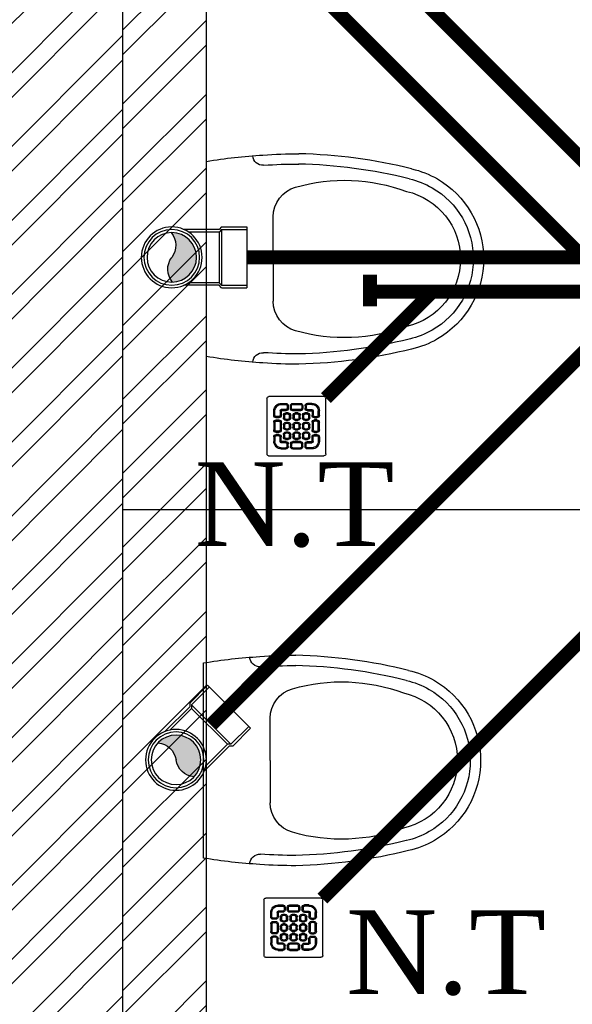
# Model space of a CAD drawing. Header units: inches. Extents: x 113025 to 158499, y 12149 to 30915.
# Tile 113 of 167: x 123746 to 123785, y 29377 to 29447. Entities that reach past the tile are written whole.
import ezdxf

# ---------------------------------------------------------------- set-up
doc = ezdxf.new("R2010")
doc.units = ezdxf.units.IN
doc.header["$MEASUREMENT"] = 0
doc.layers.add('PD_025_TEXT', color=61, linetype='Continuous')
doc.layers.add('PD_BASE', color=8, linetype='Continuous', transparency=0.5)
for name, color, linetype, lineweight in [('PP- 75DIA Soil Waste Sewer pipe', 90, 'Continuous', 9), ('PP-Soil Pipe', 1, 'Continuous', 25), ('PP-SPRINKLER PIPE', 1, 'Continuous', 0), ('PP-SWP', 1, 'Continuous', 25), ('PP-TEXT', 7, 'Continuous', 40), ('PP-WWP', 3, 'Continuous', 25)]:
    doc.layers.add(name, color=color, linetype=linetype, lineweight=lineweight)
doc.styles.add('Arial', font='GOTHIC.TTF')
doc.styles.add('style1', font='arial.ttf', dxfattribs={"height": 500})

# ---------------------------------------------------------------- blocks, each defined once
blk = doc.blocks.new('A$C24556D30')
at = {"color": 251}
for p, q in [((170.0000553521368, 400.0000540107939), (170.0000553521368, 20.00005401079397)), ((300.0000553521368, 210.000054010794), (300.0000553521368, 292.2294342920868)), ((300.0000553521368, 210.000054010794), (300.0000553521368, 127.7706737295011))]:
    blk.add_line(p, q, dxfattribs=at)
for points in [[(279.8877858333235, 412.5391608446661, 0.027530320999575), (170.0000553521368, 400.0000540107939, 0.027530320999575)], [(569.74867281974, 385.5564478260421, 0.0549045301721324), (350.0000553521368, 415.000054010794, 0.0549045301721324)], [(564.9384326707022, 366.1435245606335, 0.0549045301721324), (349.5301892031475, 395.0055741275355, 0.0549045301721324)], [(300.0000553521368, 210.000054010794), (300.0000553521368, 290.000054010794, 0.7043924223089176)], [(300.0000553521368, 210.000054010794), (300.0000553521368, 130.0000540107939, -0.7043924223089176)], [(564.9384326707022, 53.85658346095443, -0.0549045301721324), (349.5301892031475, 24.99453389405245, -0.0549045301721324)], [(170.0000553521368, 20.00005401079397, 0.0275303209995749), (279.8877858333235, 7.460947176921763, 0.0275303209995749)], [(569.74867281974, 34.44366019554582, -0.0549045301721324), (350.0000553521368, 5.000054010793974, -0.0549045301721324)]]:
    blk.add_lwpolyline(points, format="xyb", dxfattribs=at)
for centre, radius, start, end in [((279.9358992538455, 412.5424842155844), 20, 184.5904764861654, 273.8822723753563), ((350.0000553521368, -584.9999459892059), 1000, 90, 94.02043563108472), ((350.0000553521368, -584.9999459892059), 980, 90, 94.02043563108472), ((530.0000553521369, 210.000054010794), 180, 59.99999999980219, 77.24246783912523), ((530.0000553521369, 210.000054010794), 160, 59.99999999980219, 77.24246783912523), ((530.0000553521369, 210.000054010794), 180, 0, 59.99999999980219), ((360.0000553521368, 292.2294342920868), 60, 105.9249351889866, 180), ((439.0485481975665, 15.1852102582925), 348.1009654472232, 69.7009941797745, 105.9249351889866), ((530.0000553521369, 210.000054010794), 160, 0, 59.99999999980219), ((530.0000553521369, 210.000054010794), 135, 0, 77.24246783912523), ((530.0000553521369, 210.000054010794), 135, 282.7575321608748, 0), ((530.0000553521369, 210.000054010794), 160, 300.0000000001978, 0), ((530.0000553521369, 210.000054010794), 180, 300.0000000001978, 0), ((360.0000553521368, 127.7706737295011), 60, 180, 254.0750648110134), ((439.0485481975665, 404.8148977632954), 348.1009654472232, 254.0750648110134, 290.2990058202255), ((530.0000553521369, 210.000054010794), 160, 282.7575321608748, 300.0000000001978), ((530.0000553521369, 210.000054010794), 180, 282.7575321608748, 300.0000000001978), ((279.9358992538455, 7.457623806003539), 20, 86.1177276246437, 175.4095235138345), ((350.0000553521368, 1005.000054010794), 980, 265.9795643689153, 270), ((350.0000553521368, 1005.000054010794), 1000, 265.9795643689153, 270)]:
    blk.add_arc(centre, radius, start, end, dxfattribs=at)
blk = doc.blocks.new('FIRST FLOOR AR PLAN')
at = {"layer": 'PD_BASE'}
h = blk.add_hatch(dxfattribs=at)
h.set_pattern_fill('ANSI32', color=256, scale=10)
h.set_pattern_definition([(45, (123733.2206456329, 21360.11650467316), (-2.651650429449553, 2.651650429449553), []), (45, (123734.9884125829, 21360.11650467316), (-2.651650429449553, 2.651650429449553), [])])
h.paths.add_polyline_path([(123743.9915017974, 21362.19848516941), (123700.7415017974, 21362.19848516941), (123700.7415017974, 21357.69848516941), (123743.9915017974, 21357.69848516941)])
h.paths.add_polyline_path([(123658.7415017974, 21362.19848516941), (123615.4915017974, 21362.19848516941), (123615.4915017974, 21357.69848516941), (123658.7415017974, 21357.69848516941)], flags=17)
h.paths.add_polyline_path([(123743.9915017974, 21278.99848516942), (123743.9915017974, 21274.4984851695), (123905.9915017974, 21274.49848516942), (123905.9915017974, 21278.99848516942), (123752.9915017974, 21278.99848516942), (123752.9915017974, 21368.49848516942), (123812.9915017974, 21368.49848516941), (123812.9915017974, 21344.49848516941), (123817.4915017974, 21344.49848516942), (123817.4915017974, 21368.49848516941), (123896.9915017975, 21368.49848516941), (123896.9915017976, 21340.49848516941), (123901.4915017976, 21340.49848516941), (123901.4915017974, 21499.49848516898), (123905.9915017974, 21499.49848516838), (123905.9915017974, 21503.99848516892), (123896.9915017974, 21503.99848516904), (123896.9915017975, 21377.49848516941), (123752.9915017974, 21377.49848516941), (123752.9915017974, 21593.49846078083), (123743.9915017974, 21593.49846078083)])
h.paths.add_polyline_path([(123688.4915069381, 21269.56081110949), (123692.9915069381, 21269.56081110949), (123692.9915069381, 21274.49848516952), (123701.9915017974, 21274.49848516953), (123701.9915017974, 21278.99848516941), (123615.4915017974, 21278.99848516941), (123615.4915017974, 21434.49848516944), (123538.4915017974, 21434.49848516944), (123538.4915017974, 21429.99848516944), (123610.9915017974, 21429.99848516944), (123610.9915017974, 21278.99848516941), (123554.9915017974, 21278.99848516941), (123554.9915017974, 21274.49848516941), (123688.4915069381, 21274.49848516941)])
h = blk.add_hatch(dxfattribs=at)
h.set_pattern_fill('ANSI32', color=256, scale=10)
h.set_pattern_definition([(45, (150297.4604135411, 39481.88530316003), (-2.651650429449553, 2.651650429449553), []), (45, (150299.2281804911, 39481.88530316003), (-2.651650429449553, 2.651650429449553), [])])
h.paths.add_polyline_path([(123758.9915017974, 21593.49848516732), (123752.9915017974, 21593.49848516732), (123752.9915017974, 21557.49848516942), (123758.9915017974, 21557.49848516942)])
h.paths.add_polyline_path([(123758.9915017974, 21557.49848516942), (123752.9915017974, 21557.49848516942), (123752.9915017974, 21521.49848516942), (123758.9915017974, 21521.49848516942)])
h.paths.add_polyline_path([(123752.9915017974, 21521.49848516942), (123752.9915017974, 21485.49848516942), (123758.9915017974, 21485.49848516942), (123758.9915017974, 21521.49848516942)])
h.paths.add_polyline_path([(123758.9915017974, 21485.49848516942), (123752.9915017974, 21485.49848516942), (123752.9915017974, 21449.49848516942), (123758.9915017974, 21449.49848516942)])
h.paths.add_polyline_path([(123758.9915017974, 21449.49848516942), (123752.9915017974, 21449.49848516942), (123752.9915017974, 21413.49848516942), (123758.9915017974, 21413.49848516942)])
h.paths.add_polyline_path([(123758.9915017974, 21413.49848516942), (123752.9915017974, 21413.49848516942), (123752.9915017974, 21377.49848516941), (123758.9915017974, 21377.49848516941)])
h.paths.add_polyline_path([(124037.9915017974, 21593.49848516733), (124028.9915017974, 21593.49848516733), (124028.9915017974, 21503.99848516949), (124024.4915017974, 21503.99848516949), (124024.4915017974, 21499.49848516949), (124028.9915017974, 21499.49848516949), (124028.9915017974, 21489.49848516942), (124037.9915017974, 21489.49848516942)])
h.paths.add_polyline_path([(123956.9915017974, 21593.49848516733), (123952.4915017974, 21593.49848516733), (123952.4915017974, 21503.99848516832), (123947.9915017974, 21503.99848516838), (123947.9915017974, 21499.49848516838), (123982.4915017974, 21499.49848516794), (123982.4915017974, 21503.99848516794), (123956.9915017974, 21503.99848516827)])
h.paths.add_polyline_path([(123952.4915017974, 21575.49848516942), (123949.4915017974, 21575.49848516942), (123949.4915017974, 21570.99848516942), (123952.4915017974, 21570.99848516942)], flags=17)
h.paths.add_polyline_path([(123925.4915017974, 21575.49848516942), (123922.4915017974, 21575.49848516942), (123922.4915017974, 21584.49848516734), (123917.9915017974, 21584.49848516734), (123917.9915017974, 21575.49848516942), (123907.4915017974, 21575.49848516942), (123907.4915017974, 21570.99848516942), (123925.4915017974, 21570.99848516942)])
h.paths.add_polyline_path([(123871.4915017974, 21593.49848516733), (123866.9915017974, 21593.49848516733), (123866.9915017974, 21577.49848516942), (123866.9915017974, 21570.99848516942), (123871.4915017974, 21570.99848516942), (123871.4915017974, 21575.49848516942)])
h.paths.add_polyline_path([(124162.4915017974, 21593.49848516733), (124157.9915017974, 21593.49848516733), (124157.9915017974, 21575.49848516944), (124162.4915017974, 21575.49848516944)])
at = {"layer": 'PD_BASE', "lineweight": 30}
blk.add_line((123758.9915017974, 21377.49848516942), (123758.9915017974, 21593.49848516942), dxfattribs=at)
at = {"layer": 'PD_BASE', "ltscale": 12}
blk.add_line((123812.9915017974, 21521.49848516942), (123752.9915017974, 21521.49848516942), dxfattribs=at)
at = {"layer": 'PD_BASE', "lineweight": 30}
blk.add_lwpolyline([(123905.9915017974, 21278.99848516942), (123752.9915017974, 21278.99848516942), (123752.9915017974, 21368.49848516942), (123812.9915017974, 21368.49848516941), (123812.9915017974, 21344.49848516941), (123817.4915017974, 21344.49848516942), (123817.4915017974, 21368.49848516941), (123896.9915017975, 21368.49848516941), (123896.9915017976, 21340.49848516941), (123901.4915017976, 21340.49848516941), (123901.4915017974, 21499.49848516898), (123905.9915017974, 21499.49848516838), (123905.9915017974, 21503.99848516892), (123896.9915017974, 21503.99848516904), (123896.9915017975, 21377.49848516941), (123752.9915017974, 21377.49848516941), (123752.9915017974, 21593.49846078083), (123743.9915017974, 21593.49846078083), (123743.9915017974, 21278.99848516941), (123743.9915017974, 21278.99848516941)], dxfattribs=at)
at = {"layer": 'PD_BASE', "ltscale": 12, "xscale": -0.03684210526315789, "yscale": 0.03684210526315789, "zscale": 0.03684210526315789, "rotation": 180}
for p in [(123752.7283418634, 21547.23532926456), (123752.5097808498, 21511.23532926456)]:
    blk.add_blockref('A$C24556D30', p, dxfattribs=at)
at = {"layer": 'PD_BASE', "insert": (123394.0112870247, 21556.06353173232), "char_height": 8, "width": 162.9076444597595, "attachment_point": 1, "style": 'style1'}
blk.add_mtext('\\pi36.802;SMOKING ROOM\\P\\pi48.873;(11\'-1" x 9\'1")', dxfattribs=at)
blk = doc.blocks.new('PP-WC CONNECTOR BEND')
at = {"lineweight": 30}
h = blk.add_hatch(color=256, dxfattribs=at)
edge = h.paths.add_edge_path()
edge.add_ellipse((-79.84568734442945, 16.06918967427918), major_axis=(19.39290396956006, 18.32186724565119), ratio=1, start_angle=96.33861705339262, end_angle=173.6613829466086, ccw=False)
edge.add_ellipse((-101.1428493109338, 0.0003864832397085), major_axis=(22.89194586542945, -24.23013451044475), ratio=0.9999999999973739, start_angle=-45.00000000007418, end_angle=134.9999999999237, ccw=False)
edge.add_ellipse((-122.4400112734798, -16.0684167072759), major_axis=(18.3218672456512, -19.39290396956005), ratio=1, start_angle=6.33861705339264, end_angle=83.66138294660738)
at = {"linetype": 'Continuous'}
for p, q in [((-34.09090909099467, 40.90909090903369), (-37.50000000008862, 37.49999999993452)), ((-34.09090909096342, 40.90909090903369), (-5.70708e-11, 40.90909090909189)), ((5.72413e-11, -40.90909090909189), (-5.70708e-11, 40.90909090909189)), ((-37.50000000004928, 37.49999999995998), (-84.90057435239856, 37.49999999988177)), ((-37.49999999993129, -37.50000000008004), (-84.90057435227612, -37.50000000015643)), ((-34.09090909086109, -40.90909090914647), (-37.4999999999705, -37.50000000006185)), ((-34.09090909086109, -40.90909090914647), (5.72413e-11, -40.90909090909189))]:
    blk.add_line(p, q, dxfattribs=at)
at = {"linetype": 'Continuous', "ltscale": 0.005}
for p, q in [((-37.50000000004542, 34.09090909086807), (-78.63664915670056, 34.09090909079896)), ((-34.09090909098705, 37.49999999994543), (-37.50000000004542, 34.09090909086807)), ((-37.49999999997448, -34.09090909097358), (-37.50000000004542, 34.09090909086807)), ((-34.09090909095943, 37.49999999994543), (-6.89511e-11, 37.5)), ((-34.09090909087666, -37.50000000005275), (-34.09090909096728, 37.49999999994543)), ((-37.49999999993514, -34.09090909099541), (-78.63664915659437, -34.09090909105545)), ((-34.09090909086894, -37.50000000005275), (-37.49999999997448, -34.09090909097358)), ((-34.09090909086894, -37.50000000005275), (4.14389e-11, -37.5))]:
    blk.add_line(p, q, dxfattribs=at)
at = {"linetype": 'Continuous'}
blk.add_circle((-101.2499999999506, -1.69166e-10), 40.90909090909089, dxfattribs=at)
at = {"lineweight": 30}
for radius in [37.50049768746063, 33.33377572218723]:
    blk.add_circle((-101.1428493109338, 0.0003864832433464), radius, dxfattribs=at)
for centre, start, end in [((-79.84568734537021, 16.06918967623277), 139.7119494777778, 217.0347153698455), ((-122.4400112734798, -16.0684167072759), 319.7119494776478, 37.03471536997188)]:
    blk.add_arc(centre, 26.67912186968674, start, end, dxfattribs=at)
blk = doc.blocks.new('PP-GRATING')
at = {"linetype": 'Continuous'}
for p, q in [((-49.72758152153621, 52.85331521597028), (49.72758152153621, 52.85331521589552)), ((-53.13747282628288, -49.44342391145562), (-53.13747282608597, 49.44342391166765)), ((-27.56328804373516, 40.69137005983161), (-27.56328804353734, 38.6454352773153)), ((-19.60687500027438, 40.69137005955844), (-27.56328705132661, 40.69137005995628)), ((-19.60687500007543, 38.6454352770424), (-27.56328705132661, 38.6454352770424)), ((-19.60687500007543, 38.6454352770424), (-19.60687500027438, 40.69137005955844)), ((-17.3336141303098, 31.82565266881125), (-17.33361413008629, 36.37217436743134)), ((-15.28767934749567, 36.37217433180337), (-17.3336141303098, 36.37217433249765)), ((-15.2876793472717, 31.82565266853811), (-15.28767934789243, 36.37217436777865)), ((-11.42313586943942, 36.37217242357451), (-11.42313586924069, 31.8256507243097)), ((-9.377201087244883, 36.37217242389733), (-11.42313586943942, 36.37217242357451)), ((-9.377201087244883, 36.37217242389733), (-9.377201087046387, 31.82565072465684)), ((-7.103939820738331, 38.64543329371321), (-7.103939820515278, 40.69136807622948)), ((-7.103940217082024, 40.6913679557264), (6.535625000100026, 40.6913679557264)), ((-7.103940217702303, 38.64543317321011), (6.535625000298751, 38.64543317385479)), ((6.535625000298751, 40.6913680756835), (6.535625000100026, 38.64543329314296)), ((8.808885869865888, 31.82565068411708), (8.808885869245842, 36.37217230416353)), ((10.85482065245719, 36.37217219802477), (8.808885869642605, 36.37217219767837)), ((10.85482065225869, 31.82565068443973), (10.85482065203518, 36.37217230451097)), ((14.71936413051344, 31.82565266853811), (14.71936413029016, 36.37217436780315)), ((14.71936413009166, 36.3721743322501), (16.76529891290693, 36.37217433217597)), ((16.76529891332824, 31.82565266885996), (16.76529891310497, 36.37217436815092)), ((19.03855978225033, 40.69137005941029), (26.99497183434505, 40.69137005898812)), ((19.03855978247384, 38.64543527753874), (19.03855978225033, 40.69137005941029)), ((19.03855978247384, 38.64543527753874), (26.99497183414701, 38.64543527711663)), ((26.99497282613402, 40.69137005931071), (26.99497282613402, 38.64543527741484)), ((52.56915760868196, 50.01173912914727), (52.5691576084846, -48.87510869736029)), ((-38.92959239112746, 27.27913092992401), (-40.9755271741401, 27.27913092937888)), ((-40.9755271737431, 27.27913152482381), (-40.9755271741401, 19.32271800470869)), ((-38.92959239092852, 19.32271800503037), (-40.97552717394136, 19.32271811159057)), ((-38.92959239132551, 27.2791315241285), (-38.92959239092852, 19.32271800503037)), ((-29.83654891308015, 19.32271788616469), (-29.83654891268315, 27.27913104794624)), ((-27.79061413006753, 27.27913104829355), (-29.83654891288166, 27.27913092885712)), ((-29.83654891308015, 19.32271788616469), (-27.79061413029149, 19.32271788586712)), ((-27.79061413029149, 19.32271788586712), (-27.79061413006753, 27.27913104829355)), ((-27.56328804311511, 29.55239179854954), (-27.56328804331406, 27.5064570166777)), ((-27.56328804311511, 29.55239179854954), (-19.60687539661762, 29.55239179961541)), ((-27.56328804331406, 27.5064570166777), (-19.60687539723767, 27.50645701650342)), ((-23.92607065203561, 14.77619622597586), (-23.92607065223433, 19.32271792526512)), ((-21.88013586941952, 19.32271792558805), (-23.92607065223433, 19.32271792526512)), ((-21.88013586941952, 14.77619626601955), (-21.88013586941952, 19.32271788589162)), ((-19.60687539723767, 27.50645701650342), (-19.60687539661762, 29.55239179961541)), ((-19.60687500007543, 23.64191361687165), (-15.06035345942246, 23.64191361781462)), ((-19.60687499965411, 21.59597883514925), (-19.60687500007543, 23.64191361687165)), ((-19.60687480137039, 21.59597875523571), (-15.0603532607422, 21.59597875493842)), ((-17.3336141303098, 31.82565266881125), (-15.2876793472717, 31.82565266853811)), ((-15.06035345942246, 23.64191361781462), (-15.06035345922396, 21.59597883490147)), ((-12.78709239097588, 19.32271784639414), (-12.78709239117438, 14.77619614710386)), ((-10.74115760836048, 19.32271796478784), (-12.78709239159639, 19.32271796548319)), ((-11.42313586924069, 31.82565076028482), (-9.377201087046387, 31.82565072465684)), ((-10.74115760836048, 19.32271796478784), (-10.74115760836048, 14.77619634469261)), ((-7.103940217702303, 29.55238981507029), (6.535625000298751, 29.55238981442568)), ((-7.103940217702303, 29.55238981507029), (-7.103940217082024, 27.50645503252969)), ((-7.103940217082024, 27.50645503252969), (6.535625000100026, 27.50645503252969)), ((-6.876614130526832, 14.7761961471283), (-6.876614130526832, 19.32271784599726)), ((-4.830679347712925, 19.3227178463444), (-6.876614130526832, 19.32271784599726)), ((-4.830679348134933, 14.77619614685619), (-4.830679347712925, 19.3227178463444)), ((-2.557418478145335, 23.64191353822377), (1.98910306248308, 23.64191353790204)), ((-2.55741847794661, 21.59597875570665), (-2.557418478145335, 23.64191353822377)), ((-2.55741847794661, 21.59597875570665), (1.989103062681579, 21.59597875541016)), ((1.98910306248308, 23.64191353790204), (1.989103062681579, 21.59597875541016)), ((4.262364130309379, 19.32271788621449), (4.262364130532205, 14.77619626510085)), ((6.308298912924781, 19.32271788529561), (4.262364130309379, 19.32271788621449)), ((6.308298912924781, 19.32271788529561), (6.308298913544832, 14.77619626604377)), ((6.535625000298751, 29.55238981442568), (6.535625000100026, 27.50645503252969)), ((8.808885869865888, 31.82565068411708), (10.85482065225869, 31.82565068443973)), ((10.17284239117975, 14.77619614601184), (10.1728423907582, 19.32271784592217)), ((12.21877717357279, 19.32271784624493), (10.1728423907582, 19.32271784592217)), ((12.21877717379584, 14.77619614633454), (12.21877717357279, 19.32271784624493)), ((14.49203804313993, 23.64191353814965), (19.03855958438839, 23.64191353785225)), ((14.49203804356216, 21.59597875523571), (14.49203804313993, 23.64191353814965)), ((14.49203804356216, 21.59597875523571), (19.03855958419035, 21.59597875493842)), ((16.76529891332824, 31.82565266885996), (14.71936413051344, 31.82565266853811)), ((26.99497282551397, 29.55239179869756), (19.03856017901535, 29.55239179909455)), ((19.03856017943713, 27.50645701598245), (19.03856017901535, 29.55239179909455)), ((26.99497282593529, 27.50645701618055), (19.03856017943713, 27.50645701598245)), ((19.03855958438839, 23.64191353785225), (19.03855958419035, 21.59597875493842)), ((21.31182065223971, 19.32271788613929), (21.31182065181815, 14.77619626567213)), ((23.35775543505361, 19.32271788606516), (21.31182065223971, 19.32271788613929)), ((23.35775543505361, 19.32271788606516), (23.35775543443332, 14.776196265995)), ((26.99497282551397, 29.55239179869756), (26.99497282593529, 27.50645701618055)), ((27.22229891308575, 19.32271788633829), (27.22229891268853, 27.27913104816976)), ((27.22229891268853, 27.27913104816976), (29.26823369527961, 27.27913092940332)), ((29.26823369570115, 19.32271788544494), (27.22229891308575, 19.32271788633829)), ((29.26823369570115, 19.32271788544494), (29.2682336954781, 27.27913104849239)), ((38.36127717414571, 27.2791315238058), (38.36127717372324, 19.3227180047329)), ((38.36127717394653, 27.27913092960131), (40.40721195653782, 27.27913092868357)), ((38.36127717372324, 19.3227180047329), (40.40721195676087, 19.32271811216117)), ((40.40721195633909, 27.2791315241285), (40.40721195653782, 19.32271800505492)), ((-40.97552717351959, 6.819783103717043), (-40.97552717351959, -6.819781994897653)), ((-38.92959239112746, 6.819783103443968), (-40.97552717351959, 6.819783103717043)), ((-38.92959239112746, 6.819783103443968), (-38.92959239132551, -6.819781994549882)), ((-36.65633152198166, 17.04945701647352), (-32.10981017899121, 17.0494570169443)), ((-36.65633152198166, 17.04945701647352), (-36.65633152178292, 15.00352223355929)), ((-36.65633152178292, 15.00352223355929), (-32.10981017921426, 15.00352223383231)), ((-32.10980978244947, 11.1389787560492), (-36.65633132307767, 11.1389787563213)), ((-36.65633132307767, 11.1389787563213), (-36.65633132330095, 9.093043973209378)), ((-32.10980978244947, 9.093043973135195), (-36.65633132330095, 9.093043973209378)), ((-32.10980978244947, 9.093043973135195), (-32.10980978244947, 11.1389787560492)), ((-29.83654891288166, -6.819782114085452), (-29.83654891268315, 6.819783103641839)), ((-29.83654891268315, 6.819783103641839), (-27.79061413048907, 6.819783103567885)), ((-27.79061413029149, -6.819782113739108), (-27.79061413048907, 6.819783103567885)), ((-21.88013586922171, 14.77619622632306), (-23.92607065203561, 14.77619622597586)), ((-23.92607065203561, -2.27326066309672), (-23.92607065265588, 2.273261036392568)), ((-21.8801358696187, 2.273261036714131), (-23.92607065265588, 2.273261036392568)), ((-21.8801358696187, -2.273260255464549), (-21.8801358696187, 2.273261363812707)), ((-15.06035365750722, 12.50293527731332), (-19.60687499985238, 12.50293527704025)), ((-19.60687460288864, 12.50293535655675), (-19.60687460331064, 10.45700057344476)), ((-15.0603532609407, 10.45700057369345), (-19.60687460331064, 10.45700057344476)), ((-19.60687499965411, 6.592456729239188), (-15.06035345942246, 6.592456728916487)), ((-19.60687499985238, 4.546521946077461), (-19.60687499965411, 6.592456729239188)), ((-19.60687480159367, 4.546522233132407), (-15.0603532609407, 4.546522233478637)), ((-15.06035326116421, 12.50293535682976), (-15.0603532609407, 10.45700057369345)), ((-15.06035345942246, 6.592456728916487), (-15.06035345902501, 4.546521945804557)), ((-12.78709239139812, 14.7761963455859), (-10.74115760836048, 14.77619634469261)), ((-12.78709239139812, 2.273261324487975), (-12.78709239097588, -2.273260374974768)), ((-10.74115760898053, 2.27326107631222), (-12.78709239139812, 2.273261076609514)), ((-10.74115760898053, 2.27326107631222), (-10.74115760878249, -2.273260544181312)), ((-4.830679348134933, 14.77619614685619), (-6.876614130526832, 14.7761961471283)), ((-6.876614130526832, -2.273260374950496), (-6.876614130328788, 2.273261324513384)), ((-4.830679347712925, 2.273261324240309), (-6.876614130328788, 2.273261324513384)), ((-4.830679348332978, -2.273260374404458), (-4.830679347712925, 2.273261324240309)), ((1.98910326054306, 12.50293527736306), (-2.557418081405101, 12.50293527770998)), ((-2.557418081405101, 12.50293527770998), (-2.557418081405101, 10.45700049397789)), ((1.989103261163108, 10.45700049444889), (-2.557418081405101, 10.45700049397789)), ((-2.557418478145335, 6.592457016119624), (1.98910306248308, 6.592457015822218)), ((-2.557418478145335, 4.546522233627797), (-2.557418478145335, 6.592457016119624)), ((-2.557418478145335, 4.546522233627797), (1.98910306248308, 4.546522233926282)), ((1.98910326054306, 12.50293527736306), (1.989103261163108, 10.45700049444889)), ((1.98910306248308, 6.592457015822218), (1.98910306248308, 4.546522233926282)), ((4.262364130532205, 14.77619626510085), (6.308298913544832, 14.77619626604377)), ((4.262364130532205, 2.273261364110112), (4.262364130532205, -2.273260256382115)), ((6.308298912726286, 2.273261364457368), (4.262364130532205, 2.273261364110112)), ((6.308298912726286, 2.273261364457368), (6.308298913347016, -2.273260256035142)), ((12.21877717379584, 14.77619614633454), (10.17284239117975, 14.77619614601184)), ((10.17284239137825, -2.273260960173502), (10.17284239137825, 2.273260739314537)), ((12.21877717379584, 2.273260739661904), (10.17284239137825, 2.273260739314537)), ((12.21877717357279, -2.273260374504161), (12.21877717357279, 2.273261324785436)), ((19.03855978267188, 12.50293527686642), (14.49203844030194, 12.50293527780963)), ((14.49203844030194, 12.50293527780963), (14.49203843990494, 10.45700049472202)), ((19.03855978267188, 10.45700049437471), (14.49203843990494, 10.45700049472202)), ((14.49203804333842, 6.592456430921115), (19.0385595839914, 6.59245643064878)), ((14.49203804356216, 4.546521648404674), (14.49203804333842, 6.592456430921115)), ((14.49203804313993, 4.546522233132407), (19.03855958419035, 4.546522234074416)), ((19.03855978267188, 12.50293527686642), (19.03855978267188, 10.45700049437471)), ((19.0385595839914, 6.59245643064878), (19.03855958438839, 4.546521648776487)), ((21.31182065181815, 14.77619626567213), (23.35775543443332, 14.776196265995)), ((21.31182065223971, 2.273261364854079), (21.31182065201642, -2.273260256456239)), ((23.35775543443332, 2.273260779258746), (21.3118206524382, 2.27326077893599)), ((23.35775543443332, 2.273260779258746), (23.35775543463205, -2.273260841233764)), ((27.22229891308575, -6.819782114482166), (27.22229891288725, 6.819783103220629)), ((29.26823369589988, 6.819783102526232), (27.22229891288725, 6.819783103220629)), ((29.2682336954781, -6.819782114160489), (29.26823369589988, 6.819783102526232)), ((36.08801630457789, 17.04945701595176), (31.54149496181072, 17.04945701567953)), ((36.08801630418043, 15.00352223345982), (31.54149496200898, 15.00352223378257)), ((31.5414945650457, 11.13897875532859), (36.0880161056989, 11.13897875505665)), ((31.5414945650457, 9.09304397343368), (31.5414945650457, 11.13897875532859)), ((31.5414945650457, 9.09304397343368), (36.08801610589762, 9.093043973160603)), ((36.08801630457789, 17.04945701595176), (36.08801630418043, 15.00352223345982)), ((36.0880161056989, 11.13897875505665), (36.08801610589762, 9.093043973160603)), ((38.36127717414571, 6.819783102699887), (38.36127717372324, -6.819781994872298)), ((38.36127717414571, 6.819783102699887), (40.40721195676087, 6.819783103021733)), ((40.40721195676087, 6.819783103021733), (40.40721195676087, -6.819781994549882)), ((-40.9755271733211, -6.819781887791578), (-38.92959239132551, -6.819781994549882)), ((-36.65633152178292, -9.093042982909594), (-32.10981017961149, -9.093042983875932)), ((-36.65633152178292, -9.093042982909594), (-36.65633152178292, -11.13897776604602)), ((-36.65633152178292, -11.13897776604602), (-32.10981017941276, -11.13897776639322)), ((-36.65633152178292, -17.04945743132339), (-36.65633152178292, -15.00352264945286)), ((-36.65633152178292, -15.00352264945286), (-32.10981017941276, -15.00352264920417)), ((-36.65633152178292, -17.04945743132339), (-32.10981017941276, -17.04945743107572)), ((-32.10981017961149, -9.093042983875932), (-32.10981053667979, -11.13897776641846)), ((-29.83654891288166, -6.819782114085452), (-27.79061413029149, -6.819782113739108)), ((-21.8801358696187, -2.273260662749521), (-23.92607065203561, -2.27326066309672)), ((-23.92607065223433, -19.32271681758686), (-23.92607065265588, -14.77619511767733)), ((-21.8801358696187, -14.77619511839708), (-23.92607065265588, -14.77619511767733)), ((-21.8801358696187, -19.32271677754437), (-21.88013586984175, -14.77619515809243)), ((-19.60687500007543, -10.45699942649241), (-15.06035345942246, -10.456999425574)), ((-19.60687499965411, -12.50293420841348), (-19.60687500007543, -10.45699942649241)), ((-15.06035365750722, -4.546521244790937), (-19.60687499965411, -4.546521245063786)), ((-19.60687460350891, -4.546521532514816), (-19.60687460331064, -6.592456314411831)), ((-15.06035326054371, -6.592456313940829), (-19.60687460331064, -6.592456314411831)), ((-19.6068748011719, -12.50293428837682), (-15.0603532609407, -12.50293428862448)), ((-15.0603532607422, -4.546521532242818), (-15.06035326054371, -6.592456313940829)), ((-15.06035345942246, -10.456999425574), (-15.06035345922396, -12.5029342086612)), ((-12.78709239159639, -2.27326054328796), (-10.74115760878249, -2.273260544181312)), ((-12.78709239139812, -14.77619519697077), (-12.78709239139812, -19.32271689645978)), ((-10.74115760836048, -14.77619507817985), (-12.78709239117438, -14.77619507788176)), ((-10.74115760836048, -14.77619507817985), (-10.74115760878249, -19.32271669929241)), ((-4.830679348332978, -2.273260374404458), (-6.876614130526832, -2.273260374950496)), ((-6.876614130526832, -19.32271689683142), (-6.876614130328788, -14.77619519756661)), ((-4.830679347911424, -14.77619519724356), (-6.876614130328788, -14.77619519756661)), ((-4.830679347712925, -19.32271689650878), (-4.830679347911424, -14.77619519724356)), ((1.98910326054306, -4.546521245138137), (-2.557418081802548, -4.546521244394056)), ((-2.557418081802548, -4.546521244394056), (-2.557418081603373, -6.59245602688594)), ((1.989103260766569, -6.592456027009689), (-2.557418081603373, -6.59245602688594)), ((-2.557418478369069, -10.45699950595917), (1.98910306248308, -10.45699950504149)), ((-2.557418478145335, -12.50293428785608), (-2.557418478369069, -10.45699950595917)), ((-2.557418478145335, -12.50293428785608), (1.98910306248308, -12.5029342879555)), ((1.98910326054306, -4.546521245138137), (1.989103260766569, -6.592456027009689)), ((1.98910306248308, -10.45699950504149), (1.98910306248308, -12.5029342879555)), ((4.262364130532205, -2.273260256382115), (6.308298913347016, -2.273260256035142)), ((4.262364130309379, -14.77619515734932), (4.262364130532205, -19.32271677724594)), ((6.308298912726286, -14.77619515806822), (4.262364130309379, -14.77619515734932)), ((6.308298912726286, -14.77619515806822), (6.308298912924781, -19.32271677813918)), ((12.21877717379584, -2.273260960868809), (10.17284239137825, -2.273260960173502)), ((10.1728423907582, -19.32271689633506), (10.17284239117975, -14.77619519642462)), ((12.21877717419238, -14.77619519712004), (10.17284239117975, -14.77619519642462)), ((12.21877717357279, -19.32271689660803), (12.21877717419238, -14.77619519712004)), ((19.03855978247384, -4.54652124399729), (14.4920384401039, -4.546521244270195)), ((14.49203843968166, -4.546521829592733), (14.4920384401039, -6.592456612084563)), ((19.03855978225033, -6.592456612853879), (14.4920384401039, -6.592456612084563)), ((14.49203804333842, -10.45699950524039), (19.03855958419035, -10.4569995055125)), ((14.49203804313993, -12.50293428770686), (14.49203804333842, -10.45699950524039)), ((14.49203804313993, -12.50293428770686), (19.03855958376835, -12.50293428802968)), ((19.03855978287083, -4.546521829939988), (19.03855978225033, -6.592456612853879)), ((19.03855958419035, -10.4569995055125), (19.03855958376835, -12.50293428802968)), ((21.31182065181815, -2.273260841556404), (23.35775543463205, -2.273260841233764)), ((21.31182065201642, -14.77619515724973), (21.31182065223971, -19.32271677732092)), ((23.35775543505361, -14.77619515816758), (21.31182065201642, -14.77619515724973)), ((23.35775543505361, -14.77619515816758), (23.35775543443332, -19.32271677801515)), ((29.2682336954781, -6.819782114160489), (27.22229891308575, -6.819782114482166)), ((36.0880163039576, -9.09304298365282), (31.54149496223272, -9.093042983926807)), ((31.54149496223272, -9.093042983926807), (31.54149531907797, -11.13897776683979)), ((36.08801630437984, -11.13897776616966), (31.54149496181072, -11.13897776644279)), ((36.0880163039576, -15.00352264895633), (31.54149496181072, -15.00352264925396)), ((36.08801630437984, -17.04945743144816), (31.54149496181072, -17.04945743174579)), ((36.0880163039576, -9.09304298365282), (36.08801630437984, -11.13897776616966)), ((36.08801630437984, -17.04945743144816), (36.0880163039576, -15.00352264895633)), ((40.40721195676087, -6.819781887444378), (38.36127717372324, -6.819781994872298)), ((-40.9755271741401, -27.27913193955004), (-40.9755271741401, -19.32271842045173)), ((-38.92959239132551, -19.32271842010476), (-40.97552717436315, -19.32271852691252)), ((-38.92959239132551, -27.2791313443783), (-40.97552717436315, -27.27913134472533)), ((-38.92959239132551, -27.27913193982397), (-38.92959239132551, -19.32271842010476)), ((-29.83654891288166, -19.32271830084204), (-27.79061413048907, -19.32271830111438)), ((-29.83654891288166, -19.32271830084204), (-29.83654891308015, -27.27913146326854)), ((-27.79061413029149, -27.27913146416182), (-29.83654891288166, -27.27913134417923)), ((-27.79061413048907, -19.32271830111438), (-27.79061413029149, -27.27913146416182)), ((-27.56328804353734, -27.50645743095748), (-19.60687539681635, -27.50645743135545)), ((-27.56328804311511, -29.55239221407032), (-27.56328804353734, -27.50645743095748)), ((-27.56328804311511, -29.55239221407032), (-19.60687539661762, -29.5523922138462)), ((-21.88013586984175, -19.32271681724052), (-23.92607065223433, -19.32271681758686)), ((-15.0603532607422, -21.59597776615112), (-19.60687500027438, -21.59597776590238)), ((-19.60687539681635, -27.50645743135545), (-19.60687539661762, -29.5523922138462)), ((-19.60687460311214, -21.59597768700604), (-19.60687460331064, -23.6419124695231)), ((-15.06035326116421, -23.64191246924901), (-19.60687460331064, -23.6419124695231)), ((-17.33361413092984, -31.82565308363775), (-17.33361413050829, -36.37217478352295)), ((-17.33361413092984, -31.82565308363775), (-15.28767934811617, -31.82565308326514)), ((-15.28767934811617, -31.82565308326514), (-15.28767934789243, -36.37217478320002)), ((-15.0603532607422, -21.59597768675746), (-15.06035326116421, -23.64191246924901)), ((-12.78709239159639, -19.32271669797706), (-10.74115760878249, -19.32271669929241)), ((-11.42313586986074, -36.37217341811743), (-11.42313587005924, -31.82565171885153)), ((-11.42313587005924, -31.82565175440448), (-9.377201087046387, -31.82565171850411)), ((-9.377201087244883, -36.37217341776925), (-9.377201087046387, -31.82565171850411)), ((-7.103940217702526, -27.5064560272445), (6.535624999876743, -27.50645602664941)), ((-7.103940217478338, -29.55239081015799), (-7.103940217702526, -27.5064560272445)), ((-7.103940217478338, -29.55239081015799), (6.535624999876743, -29.5523908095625)), ((-4.830679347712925, -19.32271689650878), (-6.876614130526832, -19.32271689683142)), ((1.989103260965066, -21.59597776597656), (-2.557418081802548, -21.59597776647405)), ((-2.557418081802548, -21.59597776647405), (-2.557418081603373, -23.64191254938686)), ((1.989103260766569, -23.64191254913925), (-2.557418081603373, -23.64191254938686)), ((1.989103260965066, -21.59597776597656), (1.989103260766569, -23.64191254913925)), ((4.262364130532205, -19.32271677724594), (6.308298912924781, -19.32271677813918)), ((6.535624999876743, -29.5523908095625), (6.535624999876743, -27.50645602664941)), ((8.808885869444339, -31.82565168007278), (8.808885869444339, -36.37217329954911)), ((8.808885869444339, -31.82565168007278), (10.85482065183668, -31.82565167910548)), ((12.21877717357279, -19.32271689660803), (10.1728423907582, -19.32271689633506)), ((10.85482065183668, -31.82565167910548), (10.85482065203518, -36.37217329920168)), ((19.03855978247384, -21.59597776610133), (14.49203804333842, -21.59597776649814)), ((14.4920384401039, -21.59597776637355), (14.4920384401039, -23.64191254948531)), ((19.03855978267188, -23.64191254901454), (14.4920384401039, -23.64191254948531)), ((14.71936413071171, -31.82565308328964), (14.71936412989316, -36.37217478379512)), ((16.76529891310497, -31.82565308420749), (14.71936413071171, -31.82565308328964)), ((16.76529891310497, -31.82565308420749), (16.76529891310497, -36.37217478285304)), ((19.03855978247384, -21.59597776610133), (19.03855978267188, -23.64191254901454)), ((26.99497282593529, -27.50645743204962), (19.03856017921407, -27.50645743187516)), ((19.03856017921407, -27.50645743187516), (19.03856017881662, -29.55239221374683)), ((26.99497282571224, -29.55239221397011), (19.03856017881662, -29.55239221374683)), ((21.31182065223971, -19.32271677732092), (23.35775543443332, -19.32271677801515)), ((26.99497282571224, -29.55239221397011), (26.99497282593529, -27.50645743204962)), ((27.22229891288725, -19.32271830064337), (27.22229891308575, -27.27913146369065)), ((29.26823369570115, -19.32271830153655), (27.22229891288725, -19.32271830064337)), ((27.22229891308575, -27.27913146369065), (29.26823369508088, -27.27913134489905)), ((29.26823369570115, -19.32271830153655), (29.2682336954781, -27.279131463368)), ((38.36127717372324, -19.32271842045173), (40.40721195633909, -19.32271852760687)), ((38.36127717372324, -27.27913193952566), (38.36127717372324, -19.32271842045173)), ((38.36127717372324, -27.27913134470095), (40.40721195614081, -27.27913134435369)), ((40.40721195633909, -27.27913193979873), (40.40721195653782, -19.32271842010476)), ((49.15926630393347, -52.28500000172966), (-50.29589673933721, -52.28500000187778)), ((-27.56328804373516, -40.69137047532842), (-27.56328804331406, -38.64543569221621)), ((-19.60687500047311, -38.6454356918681), (-27.56328705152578, -38.64543569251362)), ((-19.60687500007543, -40.69137047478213), (-27.56328705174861, -40.69137047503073)), ((-19.60687500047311, -38.6454356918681), (-19.60687500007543, -40.69137047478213)), ((-15.28767934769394, -36.37217474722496), (-17.33361413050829, -36.37217474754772)), ((-9.377201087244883, -36.37217341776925), (-11.42313586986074, -36.37217341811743)), ((6.535624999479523, -38.64543428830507), (-7.103939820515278, -38.6454342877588)), ((-7.103939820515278, -38.6454342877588), (-7.103939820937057, -40.6913690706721)), ((6.535624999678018, -40.6913690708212), (-7.103939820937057, -40.6913690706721)), ((6.546979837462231, -38.68367258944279), (6.535517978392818, -40.72957526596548)), ((8.83294082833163, -36.42318279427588), (10.87884350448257, -36.4346446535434)), ((14.71936412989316, -36.3721747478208), (16.76529891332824, -36.37217474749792)), ((19.03855978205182, -38.64543569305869), (19.03855978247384, -40.69137047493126)), ((19.03855978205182, -38.64543569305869), (26.99497183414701, -38.64543569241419)), ((19.03855978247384, -40.69137047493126), (26.99497183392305, -40.69137047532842)), ((26.99497282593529, -40.69137047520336), (26.99497282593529, -38.64543569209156))]:
    blk.add_line(p, q, dxfattribs=at)
for centre, radius, start, end in [((-49.72758152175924, 49.44342391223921), 3.409891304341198, 89.99999999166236, 179.9999999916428), ((49.72758152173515, 50.01173912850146), 2.841576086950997, 359.9999999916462, 89.99999999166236), ((-27.56328804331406, 27.27913092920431), 13.41223913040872, 89.99999498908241, 179.9999970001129), ((-27.56328804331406, 27.27913092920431), 11.366304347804, 89.99999498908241, 179.9999970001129), ((-19.60687499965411, 36.37217440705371), 4.319195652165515, 359.9999990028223, 89.99999999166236), ((-19.60687499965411, 36.37217440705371), 2.273260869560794, 359.9999990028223, 89.99999999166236), ((-7.103940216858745, 36.37217242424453), 4.319195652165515, 89.99998998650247, 179.9999999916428), ((-7.103940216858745, 36.37217242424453), 2.273260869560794, 89.99998998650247, 179.9999999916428), ((6.535625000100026, 36.37217242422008), 4.319195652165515, 359.9999970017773, 89.99999999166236), ((6.535625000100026, 36.37217242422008), 2.273260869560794, 359.9999970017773, 89.99999999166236), ((19.03855978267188, 36.37217440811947), 4.319195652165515, 89.99999999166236, 180.0000010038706), ((19.03855978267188, 36.37217440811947), 2.273260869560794, 89.99999999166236, 180.0000010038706), ((26.99497282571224, 27.27913092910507), 13.41223913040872, 3.0032057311e-06, 90.00000499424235), ((26.99497282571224, 27.27913092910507), 11.366304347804, 3.0032057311e-06, 90.00000499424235), ((-36.65633152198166, 19.3227178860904), 4.319195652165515, 179.9999970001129, 269.9999999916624), ((-36.65633152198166, 19.3227178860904), 2.273260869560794, 179.9999970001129, 269.9999999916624), ((-32.10980978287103, 19.32271788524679), 4.319195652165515, 269.9999899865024, 359.9999999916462), ((-32.10980978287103, 19.32271788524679), 2.273260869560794, 269.9999899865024, 359.9999999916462), ((-27.56328804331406, 27.27913092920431), 2.273260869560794, 89.99999999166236, 179.9999970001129), ((-27.56328804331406, 27.27913092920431), 0.2273260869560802, 89.99999999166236, 179.9999970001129), ((-19.60687499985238, 19.32271796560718), 4.319195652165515, 89.99999999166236, 180.0000010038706), ((-19.60687499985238, 19.32271788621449), 2.273260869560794, 89.99999498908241, 179.9999999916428), ((-19.60687499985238, 19.32271796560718), 2.273260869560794, 89.99999999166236, 180.0000010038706), ((-19.60687499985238, 31.82565266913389), 4.319195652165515, 269.9999899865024, 359.9999999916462), ((-19.60687499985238, 31.82565266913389), 2.273260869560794, 269.9999899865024, 359.9999999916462), ((-15.0603532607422, 19.32271796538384), 4.319195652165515, 359.9999999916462, 90.00000499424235), ((-15.0603532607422, 19.32271788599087), 2.273260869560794, 359.9999990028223, 89.99999999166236), ((-7.103940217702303, 31.82565068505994), 4.319195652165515, 179.9999990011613, 269.9999999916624), ((-7.103940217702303, 31.82565068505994), 2.273260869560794, 179.9999990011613, 269.9999999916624), ((-2.557418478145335, 19.32271788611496), 4.319195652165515, 89.99999999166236, 180.0000010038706), ((-2.557418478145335, 19.32271788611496), 2.273260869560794, 89.99999999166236, 180.0000010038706), ((-2.557418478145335, 19.32271788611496), 2.273260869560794, 89.99999999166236, 180.0000010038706), ((1.989103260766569, 19.32271788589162), 4.319195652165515, 359.9999999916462, 90.00000499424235), ((1.989103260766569, 19.32271788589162), 2.273260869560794, 359.9999999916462, 90.00000499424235), ((6.535625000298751, 31.8256506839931), 4.319195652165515, 269.9999999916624, 359.9999999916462), ((6.535625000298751, 31.8256506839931), 2.273260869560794, 269.9999999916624, 359.9999999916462), ((14.49203804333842, 19.3227178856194), 4.319195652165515, 89.99999999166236, 180.0000010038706), ((14.49203804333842, 19.3227178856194), 2.273260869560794, 89.99999999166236, 180.0000010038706), ((19.03855978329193, 31.82565266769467), 4.319195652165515, 179.9999999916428, 270.0000099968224), ((19.03855978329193, 31.82565266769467), 2.273260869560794, 179.9999999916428, 270.0000099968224), ((19.03855978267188, 19.32271788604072), 4.319195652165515, 359.9999999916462, 90.00000499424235), ((19.03855978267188, 19.32271788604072), 2.273260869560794, 359.9999999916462, 90.00000499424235), ((26.99497282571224, 27.27913092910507), 2.273260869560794, 3.0032057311e-06, 89.99999999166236), ((26.99497282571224, 27.27913092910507), 0.2273260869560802, 3.0032057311e-06, 89.99999999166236), ((31.54149456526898, 19.32271788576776), 4.319195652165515, 179.9999999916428, 270.0000099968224), ((31.54149456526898, 19.32271788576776), 2.273260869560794, 179.9999999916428, 270.0000099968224), ((36.08801630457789, 19.32271788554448), 2.273260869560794, 269.9999999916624, 3.0032057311e-06), ((36.08801630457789, 19.32271788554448), 4.319195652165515, 269.9999999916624, 3.0032057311e-06), ((-36.65633152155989, 6.819783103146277), 4.319195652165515, 89.99999498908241, 179.9999999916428), ((-36.65633152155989, 6.819783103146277), 2.273260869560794, 89.99999498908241, 179.9999999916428), ((-32.10980978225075, 6.81978310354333), 4.319195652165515, 359.9999999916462, 89.99999999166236), ((-32.10980978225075, 6.81978310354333), 2.273260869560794, 359.9999999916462, 89.99999999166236), ((-19.60687499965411, 14.77619622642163), 4.319195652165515, 179.9999999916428, 270.0000099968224), ((-19.60687500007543, 2.273261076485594), 4.319195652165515, 89.99999999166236, 180.0000010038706), ((-19.60687499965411, 14.77619614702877), 2.273260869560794, 179.9999970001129, 269.9999999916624), ((-19.60687499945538, 2.273261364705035), 2.273260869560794, 89.99999498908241, 179.9999999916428), ((-19.60687500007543, 2.273261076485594), 2.273260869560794, 89.99999999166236, 180.0000010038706), ((-15.0603532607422, 14.77619614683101), 2.273260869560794, 269.9999899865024, 359.9999999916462), ((-15.06035326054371, 14.7761962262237), 4.319195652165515, 269.9999999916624, 3.0032057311e-06), ((-15.0603532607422, 2.273261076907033), 4.319195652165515, 359.9999999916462, 90.00000499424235), ((-15.0603532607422, 2.273261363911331), 2.273260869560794, 359.9999990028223, 89.99999999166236), ((-2.55741847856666, 14.77619614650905), 4.319195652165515, 179.9999999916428, 270.0000099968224), ((-2.557418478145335, 2.273261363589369), 4.319195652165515, 89.99999999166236, 180.0000010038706), ((-2.55741847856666, 14.77619614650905), 2.273260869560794, 179.9999999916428, 270.0000099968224), ((-2.557418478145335, 2.273261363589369), 2.273260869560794, 89.99999999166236, 180.0000010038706), ((-2.557418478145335, 2.273261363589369), 2.273260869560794, 89.99999999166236, 180.0000010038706), ((1.98910326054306, 14.77619614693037), 2.273260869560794, 269.9999999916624, 3.0032057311e-06), ((1.98910326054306, 14.77619614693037), 4.319195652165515, 269.9999999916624, 3.0032057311e-06), ((1.989103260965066, 2.273261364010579), 4.319195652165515, 359.9999999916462, 90.00000499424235), ((1.989103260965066, 2.273261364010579), 2.273260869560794, 359.9999999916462, 90.00000499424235), ((14.49203804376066, 14.77619614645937), 4.319195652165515, 179.9999999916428, 270.0000099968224), ((14.49203804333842, 2.273260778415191), 4.319195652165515, 89.99999999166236, 180.0000010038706), ((14.49203804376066, 14.77619614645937), 2.273260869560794, 179.9999999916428, 270.0000099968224), ((14.49203804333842, 2.273261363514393), 2.273260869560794, 89.99999999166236, 180.0000010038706), ((14.49203804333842, 2.273260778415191), 2.273260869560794, 89.99999999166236, 180.0000010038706), ((19.03855978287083, 14.77619614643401), 2.273260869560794, 269.9999999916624, 3.0032057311e-06), ((19.03855978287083, 14.77619614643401), 4.319195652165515, 269.9999999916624, 3.0032057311e-06), ((19.03855978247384, 2.273260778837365), 4.319195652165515, 359.9999999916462, 90.00000499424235), ((19.03855978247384, 2.273261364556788), 2.273260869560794, 359.9999999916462, 90.00000499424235), ((31.54149456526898, 6.819783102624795), 4.319195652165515, 89.99999999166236, 179.9999999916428), ((31.54149456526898, 6.819783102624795), 2.273260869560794, 89.99999999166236, 179.9999999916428), ((36.08801630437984, 6.819783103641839), 4.319195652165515, 359.9999999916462, 90.00000499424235), ((36.08801630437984, 6.819783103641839), 2.273260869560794, 359.9999999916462, 90.00000499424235), ((-36.65633152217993, -6.81978211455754), 4.319195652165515, 179.9999970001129, 269.9999999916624), ((-36.65633152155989, -19.32271830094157), 4.319195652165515, 89.99999999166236, 180.00000300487), ((-36.65633152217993, -6.81978211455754), 2.273260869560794, 179.9999970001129, 269.9999999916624), ((-36.65633152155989, -19.32271830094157), 2.273260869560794, 89.99999999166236, 180.00000300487), ((-32.10980978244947, -6.819782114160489), 4.319195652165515, 269.9999899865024, 359.9999999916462), ((-32.10980978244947, -6.819782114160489), 2.273260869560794, 269.9999899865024, 359.9999999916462), ((-32.10980978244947, -19.32271830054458), 4.319195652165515, 359.9999999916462, 90.00000999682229), ((-32.10980978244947, -19.32271830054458), 2.273260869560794, 359.9999999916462, 90.00000999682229), ((-19.60687499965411, -2.273260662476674), 4.319195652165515, 179.9999999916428, 270.0000099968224), ((-19.60687499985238, -14.77619507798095), 4.319195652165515, 89.99999999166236, 180.0000010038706), ((-19.60687499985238, -2.273260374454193), 2.273260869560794, 179.9999970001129, 269.9999999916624), ((-19.60687500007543, -14.77619515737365), 2.273260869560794, 89.99999498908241, 179.9999999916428), ((-19.60687499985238, -14.77619507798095), 2.273260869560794, 89.99999999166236, 180.0000010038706), ((-15.0603532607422, -2.273260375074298), 2.273260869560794, 269.9999899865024, 359.9999999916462), ((-15.0603532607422, -2.273260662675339), 4.319195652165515, 269.9999999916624, 3.0032057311e-06), ((-15.0603532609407, -14.77619507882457), 4.319195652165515, 359.9999999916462, 90.00000499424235), ((-15.06035326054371, -14.77619515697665), 2.273260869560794, 359.9999990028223, 89.99999999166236), ((-2.55741847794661, -2.273260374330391), 4.319195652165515, 179.9999999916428, 270.0000099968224), ((-2.557418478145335, -14.77619515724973), 4.319195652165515, 89.99999999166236, 180.0000010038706), ((-2.55741847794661, -2.273260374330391), 2.273260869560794, 179.9999999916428, 270.0000099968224), ((-2.557418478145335, -14.77619515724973), 2.273260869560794, 89.99999999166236, 180.0000010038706), ((-2.557418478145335, -14.77619515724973), 2.273260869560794, 89.99999999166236, 180.0000010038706), ((1.98910326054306, -2.273260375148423), 2.273260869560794, 269.9999999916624, 3.0032057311e-06), ((1.98910326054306, -2.273260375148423), 4.319195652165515, 269.9999999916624, 3.0032057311e-06), ((1.989103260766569, -14.77619515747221), 4.319195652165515, 359.9999999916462, 90.00000499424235), ((1.989103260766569, -14.77619515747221), 2.273260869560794, 359.9999999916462, 90.00000499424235), ((14.49203804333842, -2.273260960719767), 4.319195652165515, 179.9999999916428, 270.0000099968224), ((14.4920380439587, -14.77619515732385), 4.319195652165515, 89.99999999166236, 180.0000010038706), ((14.49203804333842, -2.273260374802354), 2.273260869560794, 179.9999999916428, 270.0000099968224), ((14.4920380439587, -14.77619515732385), 2.273260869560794, 89.99999999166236, 180.0000010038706), ((14.4920380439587, -14.77619515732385), 2.273260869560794, 89.99999999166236, 180.0000010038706), ((19.03855978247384, -2.273260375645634), 2.273260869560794, 269.9999999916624, 3.0032057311e-06), ((19.03855978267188, -2.273260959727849), 4.319195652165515, 269.9999999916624, 3.0032057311e-06), ((19.03855978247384, -14.77619515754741), 4.319195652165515, 359.9999999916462, 90.00000499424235), ((19.03855978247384, -14.77619515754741), 2.273260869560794, 359.9999999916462, 90.00000499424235), ((31.54149456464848, -6.819782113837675), 4.319195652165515, 179.9999999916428, 270.0000099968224), ((31.54149456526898, -19.32271830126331), 4.319195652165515, 89.99998998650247, 179.9999999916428), ((31.54149456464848, -6.819782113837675), 2.273260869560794, 179.9999999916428, 270.0000099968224), ((31.54149456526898, -19.32271830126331), 2.273260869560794, 89.99998998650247, 179.9999999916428), ((36.0880163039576, -6.819782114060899), 2.273260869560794, 269.9999999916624, 3.0032057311e-06), ((36.0880163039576, -6.819782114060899), 4.319195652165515, 269.9999999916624, 3.0032057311e-06), ((36.08801630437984, -19.32271830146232), 4.319195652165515, 359.9999970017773, 89.99999999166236), ((36.08801630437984, -19.32271830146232), 2.273260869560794, 359.9999970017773, 89.99999999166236), ((-27.56328804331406, -27.27913134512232), 13.41223913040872, 180.00000300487, 270.0000049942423), ((-27.56328804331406, -27.27913134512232), 11.366304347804, 180.00000300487, 270.0000049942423), ((-27.56328804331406, -27.27913134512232), 2.273260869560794, 180.00000300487, 269.9999999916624), ((-27.56328804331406, -27.27913134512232), 0.2273260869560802, 180.00000300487, 269.9999999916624), ((-19.60687499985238, -19.32271681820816), 4.319195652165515, 179.9999999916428, 270.0000099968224), ((-19.60687500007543, -19.32271689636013), 2.273260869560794, 179.9999970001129, 269.9999999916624), ((-19.60687499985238, -31.82565308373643), 4.319195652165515, 359.9999999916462, 90.00000999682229), ((-19.60687499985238, -31.82565308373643), 2.273260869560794, 359.9999999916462, 90.00000999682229), ((-15.0603532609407, -19.32271689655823), 2.273260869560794, 269.9999999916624, 359.9999999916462), ((-15.0603532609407, -19.32271681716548), 4.319195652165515, 269.9999999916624, 3.0032057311e-06), ((-7.103940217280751, -31.82565167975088), 4.319195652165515, 89.99999999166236, 180.0000010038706), ((-7.103940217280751, -31.82565167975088), 2.273260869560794, 89.99999999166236, 180.0000010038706), ((-2.557418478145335, -19.32271689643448), 4.319195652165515, 179.9999999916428, 270.0000099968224), ((-2.557418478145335, -19.32271689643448), 2.273260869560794, 179.9999999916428, 270.0000099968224), ((1.989103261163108, -19.32271689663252), 2.273260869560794, 269.9999999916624, 3.0032057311e-06), ((1.989103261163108, -19.32271689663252), 4.319195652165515, 269.9999999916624, 3.0032057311e-06), ((6.535624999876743, -31.82565167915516), 4.319195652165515, 359.9999999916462, 89.99999999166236), ((6.535624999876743, -31.82565167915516), 2.273260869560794, 359.9999999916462, 89.99999999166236), ((14.49203804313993, -19.32271689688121), 4.319195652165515, 179.9999999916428, 270.0000099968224), ((14.49203804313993, -19.32271689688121), 2.273260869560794, 179.9999999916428, 269.9999999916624), ((19.03855978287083, -31.82565308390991), 4.319195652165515, 89.99998998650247, 179.9999999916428), ((19.03855978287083, -31.82565308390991), 2.273260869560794, 89.99998998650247, 179.9999999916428), ((19.03855978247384, -19.32271689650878), 2.273260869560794, 269.9999999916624, 3.0032057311e-06), ((19.03855978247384, -19.32271689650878), 4.319195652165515, 269.9999999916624, 3.0032057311e-06), ((26.99497282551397, -27.27913134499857), 2.273260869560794, 269.9999999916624, 359.9999970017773), ((26.99497282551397, -27.27913134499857), 0.2273260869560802, 269.9999999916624, 359.9999970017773), ((26.99497282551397, -27.27913134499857), 13.41223913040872, 269.9999949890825, 359.9999970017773), ((26.99497282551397, -27.27913134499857), 11.366304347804, 269.9999949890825, 359.9999970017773), ((-50.67448384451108, -49.82211509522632), 2.491931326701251, 171.2590690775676, 278.7566635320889), ((-19.60687500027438, -36.37217482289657), 4.319195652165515, 269.9999999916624, 1.0038705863e-06), ((-19.60687500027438, -36.37217482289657), 2.273260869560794, 269.9999999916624, 1.0038705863e-06), ((-7.103940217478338, -36.37217341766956), 4.319195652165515, 179.9999999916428, 270.0000099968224), ((-7.103940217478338, -36.37217341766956), 2.273260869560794, 179.9999999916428, 270.0000099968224), ((6.559715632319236, -36.41044739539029), 4.319195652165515, 269.6790024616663, 359.6790124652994), ((6.559715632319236, -36.41044739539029), 2.273260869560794, 269.6790024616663, 359.6790124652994), ((19.03855978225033, -36.37217482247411), 4.319195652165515, 179.9999990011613, 269.9999999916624), ((19.03855978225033, -36.37217482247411), 2.273260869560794, 179.9999990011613, 269.9999999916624), ((49.15926630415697, -48.87510869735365), 3.409891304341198, 269.9999999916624, 359.9999999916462)]:
    blk.add_arc(centre, radius, start, end, dxfattribs=at)
blk = doc.blocks.new('zw$4BE2')
at = {"layer": 'PP- 75DIA Soil Waste Sewer pipe', "ltscale": 0.015, "const_width": 0.9999999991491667}
for points in [[(-517.8252055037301, -43.02135627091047), (-495.309512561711, -65.53704921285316)], [(-513.2680580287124, -64.13456216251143), (-513.2680580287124, -66.40785305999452)], [(-473.1102890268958, -65.3377053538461), (-516.6752214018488, -108.9026377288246)], [(-508.7774741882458, -65.3377053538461), (-516.4284856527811, -72.98871681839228)], [(-477.7839962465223, -65.3377053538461), (-513.2680580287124, -65.3377053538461)]]:
    blk.add_lwpolyline(points, dxfattribs=at)
at = {"layer": 'PP-Soil Pipe', "color": 1, "ltscale": 0.015, "const_width": 0.9999999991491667}
for points in [[(-524.569219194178, -29.35483548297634), (-491.0406789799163, -62.88337569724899)], [(-524.6591192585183, -96.42365228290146), (-491.1188426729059, -62.88337569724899)]]:
    blk.add_lwpolyline(points, dxfattribs=at)
at = {"layer": 'PP-Soil Pipe', "color": 1, "ltscale": 0.015}
blk.add_lwpolyline([(-522.0966219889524, -62.88337569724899, 0.9999999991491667, 0.9999999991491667, 0), (-360.1484468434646, -62.88337569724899, 0.9999999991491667, 0.9999999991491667, 0), (-351.7815823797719, -54.5165112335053, 0.9999999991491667, 0.9999999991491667, 0)], format="xyseb", dxfattribs=at)
at = {"layer": 'PP-SWP', "yscale": 0.05333333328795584, "zscale": 0.05333333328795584}
for p, xscale, rotation in [((-522.0966219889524, -62.88335508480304), -0.05333333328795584, 180.000000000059), ((-523.3734851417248, -95.13798901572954), -0.05333333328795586, 225.000000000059)]:
    blk.add_blockref('PP-WC CONNECTOR BEND', p, dxfattribs=dict(at, xscale=xscale, rotation=rotation))
at = {"layer": 'PP-WWP', "xscale": -0.04021621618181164, "yscale": 0.04021621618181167, "zscale": 40.21621618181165, "rotation": 89.99999999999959}
for p in [(-518.5311905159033, -75.01142747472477), (-518.7497515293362, -111.011427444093)]:
    blk.add_blockref('PP-GRATING', p, dxfattribs=at)
at = {"layer": 'PP-TEXT', "char_height": 5.999999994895, "width": 26.66140014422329, "attachment_point": 7, "style": 'Arial'}
for insert in [(-525.8579190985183, -83.72466107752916), (-514.9724377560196, -115.8941990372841)]:
    blk.add_mtext('{\\fTimes New Roman|b0|i0|c0|p0;N.T}', dxfattribs=dict(at, insert=insert))

msp = doc.modelspace()

# ---------------------------------------------------------------- block references
at = {"layer": 'PD_025_TEXT'}
msp.add_blockref('FIRST FLOOR AR PLAN', (0, 7890.650291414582), dxfattribs=at)

# ---------------------------------------------------------------- next in the draw order: block references
msp.add_blockref('zw$4BE2', (124283.9915017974, 29493.14877658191), dxfattribs=at)

# ---------------------------------------------------------------- next in the draw order: linework, layer by layer
at = {"layer": 'PP-SPRINKLER PIPE'}
msp.add_circle((124551.2389709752, 29172.99441664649), 1741.724416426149, dxfattribs=at)

doc.saveas('drawing.dxf')
